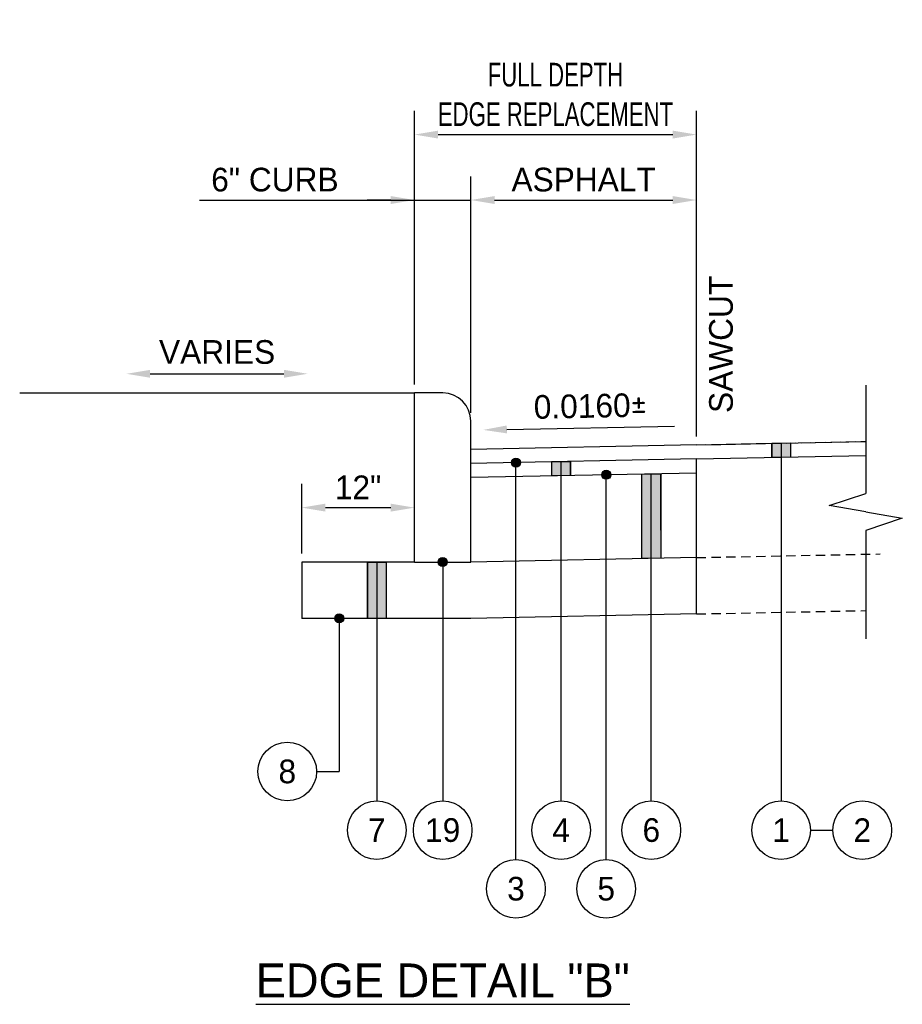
# Model space of a CAD drawing. Header units: feet. Extents: x -305 to -35, y 119 to 303.
# Tile 5 of 12: x -176 to -160, y 119 to 136. Entities that reach past the tile are written whole.
import ezdxf

# ---------------------------------------------------------------- set-up
doc = ezdxf.new("R2010")
doc.units = ezdxf.units.FT
doc.header["$MEASUREMENT"] = 0
doc.linetypes.add('OhDOT_USTN3', pattern=[0.22, 0.165, -0.055])
doc.layers.add('PV_X_EOP', color=27, linetype='OhDOT_USTN3')
doc.layers.add('RD_P_Text', color=1, linetype='Continuous')
doc.styles.get("Standard").update_dxf_attribs({"font": 'font31.shx'})
doc.dimstyles.new('COEC', dxfattribs={"dimscale": 13.9, "dimtxt": 0.18, "dimasz": 0.18, "dimexe": 0.18, "dimexo": 0.0625, "dimgap": 0.09, "dimtad": 1, "dimzin": 0, "dimdsep": 46, "dimtxsty": 'Standard', "dimcen": 0.09, "dimclrd": 256, "dimclre": 256, "dimclrt": 256, "dimaunit": 1, "dimadec": 4, "dimazin": 0, "dimtfac": 1, "dimtofl": 0, "dimtmove": 0, "dimatfit": 3, "dimfxl": 1, "dimtolj": 1, "dimtzin": 0, "dimlwd": -1, "dimlwe": -1, "dimarcsym": 0})

# ---------------------------------------------------------------- blocks, each defined once
blk = doc.blocks.new('*D1158')
at = {"layer": 'Defpoints', "color": 0, "transparency": 16777216}
for p in [(-168.812, 127.765), (-170.812, 126.799), (-168.812, 126.799)]:
    blk.add_point(p, dxfattribs=at)
at = {"layer": 'RD_P_Text', "transparency": 16777216}
for p, q in [((-170.812, 126.949), (-170.812, 128.185)), ((-168.812, 126.949), (-168.812, 128.185)), ((-170.392, 127.765), (-169.232, 127.765))]:
    blk.add_line(p, q, dxfattribs=at)
for points in [[(-170.392, 127.835), (-170.392, 127.695), (-170.812, 127.765)], [(-169.232, 127.835), (-169.232, 127.695), (-168.812, 127.765)]]:
    blk.add_solid(points, dxfattribs=at)
at = {"layer": 'RD_P_Text', "transparency": 16777216, "insert": (-169.812, 128.125), "char_height": 0.42, "attachment_point": 5}
blk.add_mtext('\\A1;12"', dxfattribs=at)
blk = doc.blocks.new('*D1159')
at = {"layer": 'Defpoints', "color": 0, "transparency": 16777216}
for p in [(-163.812, 134.382), (-168.812, 129.799), (-163.812, 128.879)]:
    blk.add_point(p, dxfattribs=at)
at = {"layer": 'RD_P_Text', "transparency": 16777216}
for p, q in [((-168.812, 129.949), (-168.812, 134.802)), ((-163.812, 129.029), (-163.812, 134.802)), ((-168.392, 134.382), (-164.232, 134.382))]:
    blk.add_line(p, q, dxfattribs=at)
for points in [[(-168.392, 134.452), (-168.392, 134.312), (-168.812, 134.382)], [(-164.232, 134.452), (-164.232, 134.312), (-163.812, 134.382)]]:
    blk.add_solid(points, dxfattribs=at)
at = {"layer": 'RD_P_Text', "transparency": 16777216, "insert": (-166.312, 135.092), "char_height": 0.42, "attachment_point": 5}
blk.add_mtext('\\A1;{\\W0.7;FULL DEPTH \\PEDGE REPLACEMENT}', dxfattribs=at)
blk = doc.blocks.new('*D1160')
at = {"layer": 'Defpoints', "color": 0, "transparency": 16777216}
for p in [(-163.812, 133.221), (-167.812, 129.299), (-163.812, 128.879)]:
    blk.add_point(p, dxfattribs=at)
at = {"layer": 'RD_P_Text', "transparency": 16777216}
for p, q in [((-167.812, 129.449), (-167.812, 133.641)), ((-163.812, 129.029), (-163.812, 133.641)), ((-167.392, 133.221), (-164.232, 133.221))]:
    blk.add_line(p, q, dxfattribs=at)
for points in [[(-167.392, 133.291), (-167.392, 133.151), (-167.812, 133.221)], [(-164.232, 133.291), (-164.232, 133.151), (-163.812, 133.221)]]:
    blk.add_solid(points, dxfattribs=at)
at = {"layer": 'RD_P_Text', "transparency": 16777216, "insert": (-165.812, 133.581), "char_height": 0.42, "attachment_point": 5}
blk.add_mtext('\\A1;ASPHALT', dxfattribs=at)
blk = doc.blocks.new('*D1161')
at = {"layer": 'Defpoints', "color": 0, "transparency": 16777216}
for p in [(-167.812, 133.221), (-168.812, 129.799), (-167.812, 129.299)]:
    blk.add_point(p, dxfattribs=at)
at = {"layer": 'RD_P_Text', "transparency": 16777216}
for p, q in [((-168.812, 129.949), (-168.812, 133.641)), ((-167.812, 129.449), (-167.812, 133.641)), ((-172.622, 133.221), (-168.812, 133.221)), ((-169.232, 133.221), (-169.652, 133.221)), ((-168.812, 133.221), (-167.812, 133.221)), ((-167.392, 133.221), (-166.972, 133.221))]:
    blk.add_line(p, q, dxfattribs=at)
for points in [[(-169.232, 133.291), (-169.232, 133.151), (-168.812, 133.221)], [(-167.392, 133.291), (-167.392, 133.151), (-167.812, 133.221)]]:
    blk.add_solid(points, dxfattribs=at)
at = {"layer": 'RD_P_Text', "transparency": 16777216, "insert": (-171.287, 133.581), "char_height": 0.42, "attachment_point": 5}
blk.add_mtext('\\A1;6" CURB', dxfattribs=at)

msp = doc.modelspace()

# ---------------------------------------------------------------- hatches: boundary and pattern name
at = {"layer": 'RD_P_Text'}
h = msp.add_hatch(color=256, dxfattribs=at)
h.dxf.hatch_style = 1
h.paths.add_polyline_path([(-162.477, 128.906), (-162.144, 128.913), (-162.144, 128.663), (-162.477, 128.656)])
h = msp.add_hatch(color=256, dxfattribs=at)
h.dxf.hatch_style = 1
edge = h.paths.add_edge_path()
edge.add_arc((-167.012, 128.565), 0.08, 0, 360)
h = msp.add_hatch(color=256, dxfattribs=at)
h.dxf.hatch_style = 1
h.paths.add_polyline_path([(-166.379, 128.578), (-166.046, 128.584), (-166.046, 128.334), (-166.379, 128.328)])
h = msp.add_hatch(color=256, dxfattribs=at)
h.dxf.hatch_style = 1
edge = h.paths.add_edge_path()
edge.add_arc((-165.412, 128.347), 0.08, 0, 360)
h = msp.add_hatch(color=256, dxfattribs=at)
h.dxf.hatch_style = 1
h.paths.add_polyline_path([(-164.779, 128.36), (-164.446, 128.366), (-164.446, 126.866), (-164.779, 126.86)])
h = msp.add_hatch(color=256, dxfattribs=at)
h.dxf.hatch_style = 1
h.paths.add_polyline_path([(-169.647, 126.799), (-169.314, 126.799), (-169.314, 125.799), (-169.647, 125.799)])
h = msp.add_hatch(color=256, dxfattribs=at)
h.dxf.hatch_style = 1
edge = h.paths.add_edge_path()
edge.add_arc((-168.312, 126.799), 0.08, 0, 360)
h = msp.add_hatch(color=256, dxfattribs=at)
h.dxf.hatch_style = 1
edge = h.paths.add_edge_path()
edge.add_arc((-170.147, 125.799), 0.08, 0, 360)

# ---------------------------------------------------------------- linework, layer by layer
at = {"layer": 'PV_X_EOP', "flags": 128}
for points in [[(-163.812, 128.879), (-160.809, 128.939)], [(-163.812, 126.879), (-160.556, 126.944)], [(-163.812, 125.879), (-160.809, 125.939)]]:
    msp.add_lwpolyline(points, dxfattribs=at)
at = {"layer": 'RD_P_Text', "linetype": 'ByBlock', "lineweight": -2}
for points in [[(-173.499, 130.139), (-171.126, 130.139)], [(-167.174, 129.152), (-164.201, 129.212)]]:
    msp.add_lwpolyline(points, dxfattribs=at)
at = {"layer": 'RD_P_Text', "flags": 128}
for points in [[(-175.812, 129.799), (-168.812, 129.799)], [(-168.312, 129.799), (-168.812, 129.799)], [(-160.809, 129.939), (-160.809, 128.018)], [(-163.812, 128.879), (-160.809, 128.939)], [(-162.477, 128.906), (-162.144, 128.913), (-162.144, 128.663), (-162.477, 128.656), (-162.477, 128.906)], [(-162.477, 128.906), (-162.477, 128.656)], [(-162.311, 128.909), (-162.311, 122.563)], [(-162.144, 128.913), (-162.144, 128.663)], [(-163.812, 128.879), (-167.812, 128.799)], [(-163.812, 128.629), (-167.812, 128.549)], [(-166.379, 128.578), (-166.046, 128.584), (-166.046, 128.334), (-166.379, 128.328), (-166.379, 128.578)], [(-163.812, 128.629), (-160.809, 128.689)], [(-163.812, 128.379), (-167.812, 128.299)], [(-164.779, 128.36), (-164.446, 128.366), (-164.446, 126.866), (-164.779, 126.86), (-164.779, 128.36)], [(-160.809, 127.689), (-161.457, 127.803), (-160.809, 128.018)], [(-160.809, 127.689), (-160.161, 127.576), (-160.809, 127.36)], [(-160.809, 127.36), (-160.809, 125.439)], [(-168.812, 126.799), (-170.812, 126.799)], [(-170.812, 126.799), (-170.812, 125.799)], [(-169.647, 126.799), (-169.647, 125.799)], [(-169.647, 126.799), (-169.314, 126.799), (-169.314, 125.799), (-169.647, 125.799), (-169.647, 126.799)], [(-169.481, 126.799), (-169.481, 122.563)], [(-169.314, 126.799), (-169.314, 125.799)], [(-168.812, 126.799), (-167.812, 126.799)], [(-168.312, 126.799), (-168.312, 122.563)], [(-163.812, 126.879), (-167.812, 126.799)], [(-167.812, 125.799), (-170.812, 125.799)], [(-169.481, 125.799), (-170.812, 125.799)], [(-170.147, 125.799), (-170.147, 123.083)], [(-163.812, 125.879), (-167.812, 125.799)], [(-170.547, 123.083), (-170.147, 123.083)], [(-161.791, 122.043), (-161.391, 122.043)]]:
    msp.add_lwpolyline(points, dxfattribs=at)
at = {"layer": 'RD_P_Text', "ltscale": 0.2, "flags": 128}
for points in [[(-168.812, 126.799), (-168.812, 129.799)], [(-167.812, 126.799), (-167.812, 129.299)], [(-167.012, 121.523), (-167.012, 128.565)], [(-166.379, 128.328), (-166.379, 128.578)], [(-166.212, 122.563), (-166.212, 128.581)], [(-166.046, 128.334), (-166.046, 128.584)], [(-163.812, 125.879), (-163.812, 128.629)], [(-165.412, 121.523), (-165.412, 128.347)], [(-164.779, 127.36), (-164.779, 128.36)], [(-164.612, 122.563), (-164.612, 128.363)], [(-164.446, 127.366), (-164.446, 128.366)]]:
    msp.add_lwpolyline(points, dxfattribs=at)
at = {"layer": 'RD_P_Text'}
for centre, radius in [((-167.012, 128.565), 0.08), ((-165.412, 128.347), 0.08), ((-168.312, 126.799), 0.08), ((-170.147, 125.799), 0.08), ((-171.067, 123.083), 0.52), ((-169.481, 122.043), 0.52), ((-168.312, 122.043), 0.52), ((-166.212, 122.043), 0.52), ((-164.612, 122.043), 0.52), ((-162.311, 122.043), 0.52), ((-160.871, 122.043), 0.52), ((-167.012, 121.003), 0.52), ((-165.412, 121.003), 0.52)]:
    msp.add_circle(centre, radius, dxfattribs=at)
at = {"layer": 'RD_P_Text', "ltscale": 0.2}
msp.add_arc((-168.312, 129.299), 0.5, 0, 90, dxfattribs=at)
at = {"layer": 'RD_P_Text'}
for points in [[(-173.499, 130.069), (-173.919, 130.139), (-173.499, 130.209)], [(-171.126, 130.209), (-170.706, 130.139), (-171.126, 130.069)], [(-167.172, 129.082), (-167.593, 129.144), (-167.175, 129.222)]]:
    msp.add_solid(points, dxfattribs=at)

# ---------------------------------------------------------------- texts
at = {"layer": 'RD_P_Text', "char_height": 0.42, "attachment_point": 5}
for s, insert, rotation in [('SAWCUT', (-163.374, 130.661), 90), ('0.0160{\\fISOCPEUR|b0|i0|c0|p34;%%P}', (-165.695, 129.566), 1.1458)]:
    msp.add_mtext_dynamic_manual_height_columns(s, width=19.10731, gutter_width=10, heights=[0], dxfattribs=dict(at, insert=insert, rotation=rotation))
at = {"layer": 'RD_P_Text', "attachment_point": 5}
for s, width, insert, char_height in [('VARIES', 19.10731, (-172.312, 130.523), 0.42), ('8', 19.10731, (-171.067, 123.083), 0.42), ('19', 19.10731, (-168.312, 122.043), 0.42), ('6', 19.10731, (-164.612, 122.043), 0.42), ('2', 19.10731, (-160.871, 122.043), 0.42), ('7', 19.10731, (-169.481, 122.043), 0.42), ('4', 19.10731, (-166.212, 122.043), 0.42), ('1', 19.10731, (-162.311, 122.043), 0.42), ('3', 19.10731, (-167.012, 121.003), 0.42), ('5', 19.10731, (-165.412, 121.003), 0.42), ('\\A1;{\\LEDGE DETAIL "B"}', 38.32972, (-168.311, 119.375), 0.6)]:
    msp.add_mtext_dynamic_manual_height_columns(s, width=width, gutter_width=10, heights=[0], dxfattribs=dict(at, insert=insert, char_height=char_height))

# ---------------------------------------------------------------- dimensions: what is measured, and where the dimension line sits
at = {"layer": 'RD_P_Text'}
for base, p1, p2, text, override, picture, middle in [((-163.812, 134.382), (-168.812, 129.799), (-163.812, 128.879), '{\\W0.7;FULL DEPTH \\PEDGE REPLACEMENT}', {"dimscale": 3, "dimtxt": 0.14, "dimasz": 0.14, "dimexe": 0.14, "dimexo": 0.05, "dimgap": 0.05}, '*D1159', (-166.312, 135.092)), ((-163.812, 133.221), (-167.812, 129.299), (-163.812, 128.879), 'ASPHALT', {"dimscale": 3, "dimtxt": 0.14, "dimasz": 0.14, "dimexe": 0.14, "dimexo": 0.05, "dimgap": 0.05, "dimtmove": 1}, '*D1160', (-165.812, 133.581)), ((-168.812, 127.765), (-170.812, 126.799), (-168.812, 126.799), '12"', {"dimscale": 3, "dimtxt": 0.14, "dimasz": 0.14, "dimexe": 0.14, "dimexo": 0.05, "dimgap": 0.05, "dimtmove": 1}, '*D1158', (-169.812, 128.125))]:
    dim = msp.add_linear_dim(base=base, p1=p1, p2=p2, text=text, dimstyle='COEC', override=override, dxfattribs=at)
    dim.commit()
    dim.dimension.update_dxf_attribs({"geometry": picture, "text_midpoint": middle})
dim = msp.add_linear_dim(base=(-167.812, 133.221), p1=(-168.812, 129.799), p2=(-167.812, 129.299), text='6" CURB', dimstyle='COEC', override={"dimscale": 3, "dimtxt": 0.14, "dimasz": 0.14, "dimexe": 0.14, "dimexo": 0.05, "dimgap": 0.05, "dimtmove": 1}, dxfattribs=at)
dim.commit()
dim.dimension.update_dxf_attribs({"geometry": '*D1161', "text_midpoint": (-171.287, 133.099), "dimtype": 160})

doc.saveas('drawing.dxf')
